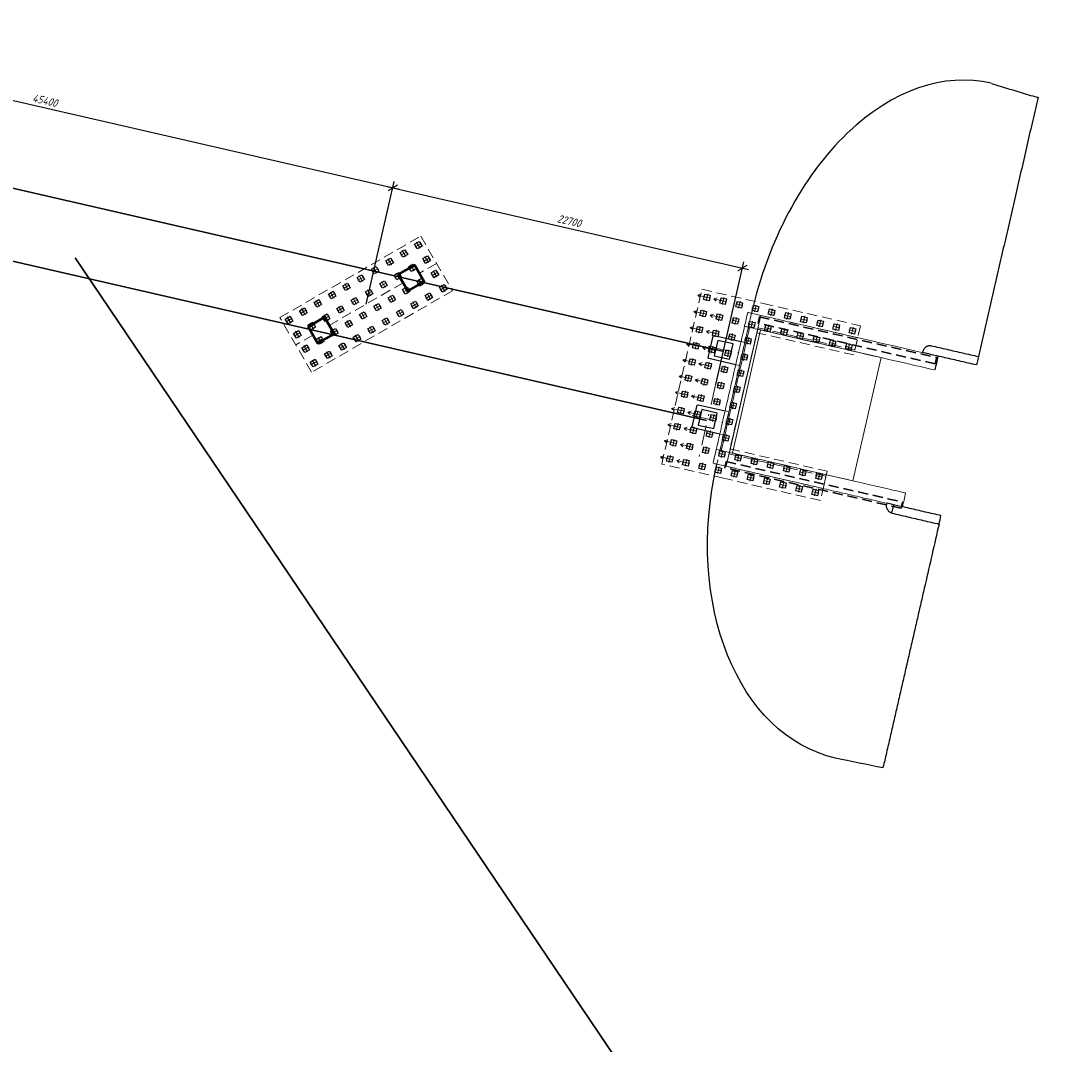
# Model space of a CAD drawing. Header units: metres. Extents: x 1285860 to 1560489, y -721344 to 834863.
# Tile 7 of 256: x 1288329 to 1288395, y 734899 to 734964. Entities that reach past the tile are written whole.
import ezdxf
from ezdxf.enums import TextEntityAlignment as Align

# ---------------------------------------------------------------- set-up
doc = ezdxf.new("R2010")
doc.units = ezdxf.units.M
doc.header["$LTSCALE"] = 0.2
doc.linetypes.add('DASHDOT2', pattern=[12.7, 6.35, -3.175, 0, -3.175])
doc.linetypes.add('HIDDEN2', pattern=[4.7625, 3.175, -1.5875])
doc.layers.get('0').update_dxf_attribs({"lineweight": 35})
for name, color, linetype, lineweight in [('!OIS-G-opori', 90, 'Continuous', 50), ('!OIS-G-svai-osi', 30, 'DASHDOT2', 18), ('!OIS-K-osi', 30, 'DASHDOT2', 18), ('!OIS-K-razm', 10, 'Continuous', 20), ('!OIS-K-s0.5', 50, 'Continuous', 35)]:
    doc.layers.add(name, color=color, linetype=linetype, lineweight=lineweight)
for name, color, linetype in [('!OIS-G-stoiki', 90, 'Continuous'), ('!OIS-G-svai', 55, 'Continuous'), ('!OIS-K-zalivka-252', 252, 'Continuous')]:
    doc.layers.add(name, color=color, linetype=linetype)
doc.layers.add('!OIS-K-construct', color=125, linetype='Continuous', plot=False)
doc.styles.add('OIS_Ann', font='simplex.shx', dxfattribs={"width": 0.85, "oblique": 15, "height": 2.5})
doc.styles.add('Simplex', font='simplex.shx', dxfattribs={"width": 0.85, "oblique": 15})
doc.dimstyles.new('M200n', dxfattribs={"dimscale": 0.2, "dimtxt": 2.5, "dimasz": 2.5, "dimexe": 2, "dimexo": 0, "dimgap": 1, "dimtad": 1, "dimdec": 0, "dimlfac": 1000, "dimzin": 1, "dimdsep": 46, "dimtxsty": 'Simplex', "dimblk": 'ARCHTICK', "dimcen": 1.5, "dimdle": 2, "dimclrd": 256, "dimclre": 256, "dimclrt": 256, "dimazin": 0, "dimtfac": 1, "dimtdec": 0, "dimtmove": 0, "dimatfit": 3, "dimfxl": 1, "dimtolj": 1, "dimtzin": 9, "dimlwd": -1, "dimlwe": -1, "dimarcsym": 1})

# ---------------------------------------------------------------- blocks, each defined once
blk = doc.blocks.new('*U148')
at = {"layer": '!OIS-G-svai-osi'}
for p, q in [((0, 0.225), (0, -0.225)), ((0.225, 0), (-0.225, 0))]:
    blk.add_line(p, q, dxfattribs=at)
blk.add_lwpolyline([(-0.175, 0.175), (0.175, 0.175), (0.175, -0.175), (-0.175, -0.175)], close=True)
at = {"layer": '!OIS-K-construct', "style": 'OIS_Ann', "oblique": 15, "width": 0.85}
blk.add_text('ОП ', height=0.05, dxfattribs=at).set_placement((0, 0), align=Align.BOTTOM_RIGHT)
blk.add_text('СВ ', height=0.05, dxfattribs=at).set_placement((0, -0.1), align=Align.TOP_RIGHT)
blk.add_attdef('ОП_N', text='', height=0.05, dxfattribs=at).set_placement((0, 0), align=Align.BOTTOM_LEFT)
blk.add_attdef('СВ_N', text='', height=0.05, dxfattribs=at).set_placement((0, -0.1), align=Align.TOP_LEFT)
blk = doc.blocks.new('*U149')
at = {"layer": '!OIS-G-svai-osi'}
for p, q in [((0, 0.225), (0, -0.225)), ((0.225, 0), (-0.225, 0))]:
    blk.add_line(p, q, dxfattribs=at)
blk.add_lwpolyline([(-0.175, 0.175), (0.175, 0.175), (0.175, -0.175), (-0.175, -0.175)], close=True)
at = {"layer": '!OIS-K-construct', "style": 'OIS_Ann', "oblique": 15, "width": 0.85}
blk.add_text('ОП ', height=0.05, dxfattribs=at).set_placement((0, 0), align=Align.BOTTOM_RIGHT)
blk.add_text('СВ ', height=0.05, dxfattribs=at).set_placement((0, -0.1), align=Align.TOP_RIGHT)
blk.add_attdef('ОП_N', text='', height=0.05, dxfattribs=at).set_placement((0, 0), align=Align.BOTTOM_LEFT)
blk.add_attdef('СВ_N', text='', height=0.05, dxfattribs=at).set_placement((0, -0.1), align=Align.TOP_LEFT)
blk = doc.blocks.new('*U142')
at = {"layer": '!OIS-G-svai-osi'}
for p, q in [((0, 0.225), (0, -0.225)), ((0.225, 0), (-0.225, 0))]:
    blk.add_line(p, q, dxfattribs=at)
blk.add_lwpolyline([(-0.175, 0.175), (0.175, 0.175), (0.175, -0.175), (-0.175, -0.175)], close=True)
at = {"layer": '!OIS-K-construct', "style": 'OIS_Ann', "oblique": 15, "width": 0.85}
blk.add_text('ОП ', height=0.05, dxfattribs=at).set_placement((0, 0), align=Align.BOTTOM_RIGHT)
blk.add_text('СВ ', height=0.05, dxfattribs=at).set_placement((0, -0.1), align=Align.TOP_RIGHT)
blk.add_attdef('ОП_N', text='', height=0.05, dxfattribs=at).set_placement((0, 0), align=Align.BOTTOM_LEFT)
blk.add_attdef('СВ_N', text='', height=0.05, dxfattribs=at).set_placement((0, -0.1), align=Align.TOP_LEFT)
blk = doc.blocks.new('*U143')
at = {"layer": '!OIS-G-svai-osi'}
for p, q in [((0, 0.225), (0, -0.225)), ((0.225, 0), (-0.225, 0))]:
    blk.add_line(p, q, dxfattribs=at)
blk.add_lwpolyline([(-0.175, 0.175), (0.175, 0.175), (0.175, -0.175), (-0.175, -0.175)], close=True)
at = {"layer": '!OIS-K-construct', "style": 'OIS_Ann', "oblique": 15, "width": 0.85}
blk.add_text('ОП ', height=0.05, dxfattribs=at).set_placement((0, 0), align=Align.BOTTOM_RIGHT)
blk.add_text('СВ ', height=0.05, dxfattribs=at).set_placement((0, -0.1), align=Align.TOP_RIGHT)
blk.add_attdef('ОП_N', text='', height=0.05, dxfattribs=at).set_placement((0, 0), align=Align.BOTTOM_LEFT)
blk.add_attdef('СВ_N', text='', height=0.05, dxfattribs=at).set_placement((0, -0.1), align=Align.TOP_LEFT)
blk = doc.blocks.new('*U19')
at = {"layer": '!OIS-G-svai-osi'}
for p, q in [((0, 0.225), (0, -0.225)), ((0.225, 0), (-0.225, 0))]:
    blk.add_line(p, q, dxfattribs=at)
blk.add_lwpolyline([(-0.175, 0.175), (0.175, 0.175), (0.175, -0.175), (-0.175, -0.175)], close=True)
at = {"layer": '!OIS-K-construct', "style": 'OIS_Ann', "oblique": 15, "width": 0.85}
blk.add_text('ОП ', height=0.05, dxfattribs=at).set_placement((0, 0), align=Align.BOTTOM_RIGHT)
blk.add_text('СВ ', height=0.05, dxfattribs=at).set_placement((0, -0.1), align=Align.TOP_RIGHT)
blk.add_attdef('ОП_N', text='', height=0.05, dxfattribs=at).set_placement((0, 0), align=Align.BOTTOM_LEFT)
blk.add_attdef('СВ_N', text='', height=0.05, dxfattribs=at).set_placement((0, -0.1), align=Align.TOP_LEFT)
blk = doc.blocks.new('*U20')
at = {"layer": '!OIS-G-svai-osi'}
for p, q in [((0, 0.225), (0, -0.225)), ((0.225, 0), (-0.225, 0))]:
    blk.add_line(p, q, dxfattribs=at)
blk.add_lwpolyline([(-0.175, 0.175), (0.175, 0.175), (0.175, -0.175), (-0.175, -0.175)], close=True)
at = {"layer": '!OIS-K-construct', "style": 'OIS_Ann', "oblique": 15, "width": 0.85}
blk.add_text('ОП ', height=0.05, dxfattribs=at).set_placement((0, 0), align=Align.BOTTOM_RIGHT)
blk.add_text('СВ ', height=0.05, dxfattribs=at).set_placement((0, -0.1), align=Align.TOP_RIGHT)
blk.add_attdef('ОП_N', text='', height=0.05, dxfattribs=at).set_placement((0, 0), align=Align.BOTTOM_LEFT)
blk.add_attdef('СВ_N', text='', height=0.05, dxfattribs=at).set_placement((0, -0.1), align=Align.TOP_LEFT)
blk = doc.blocks.new('*U21')
at = {"layer": '!OIS-G-svai-osi'}
for p, q in [((0, 0.225), (0, -0.225)), ((0.225, 0), (-0.225, 0))]:
    blk.add_line(p, q, dxfattribs=at)
blk.add_lwpolyline([(-0.175, 0.175), (0.175, 0.175), (0.175, -0.175), (-0.175, -0.175)], close=True)
at = {"layer": '!OIS-K-construct', "style": 'OIS_Ann', "oblique": 15, "width": 0.85}
blk.add_text('ОП ', height=0.05, dxfattribs=at).set_placement((0, 0), align=Align.BOTTOM_RIGHT)
blk.add_text('СВ ', height=0.05, dxfattribs=at).set_placement((0, -0.1), align=Align.TOP_RIGHT)
blk.add_attdef('ОП_N', text='', height=0.05, dxfattribs=at).set_placement((0, 0), align=Align.BOTTOM_LEFT)
blk.add_attdef('СВ_N', text='', height=0.05, dxfattribs=at).set_placement((0, -0.1), align=Align.TOP_LEFT)
blk = doc.blocks.new('*U22')
at = {"layer": '!OIS-G-svai-osi'}
for p, q in [((0, 0.225), (0, -0.225)), ((0.225, 0), (-0.225, 0))]:
    blk.add_line(p, q, dxfattribs=at)
blk.add_lwpolyline([(-0.175, 0.175), (0.175, 0.175), (0.175, -0.175), (-0.175, -0.175)], close=True)
at = {"layer": '!OIS-K-construct', "style": 'OIS_Ann', "oblique": 15, "width": 0.85}
blk.add_text('ОП ', height=0.05, dxfattribs=at).set_placement((0, 0), align=Align.BOTTOM_RIGHT)
blk.add_text('СВ ', height=0.05, dxfattribs=at).set_placement((0, -0.1), align=Align.TOP_RIGHT)
blk.add_attdef('ОП_N', text='', height=0.05, dxfattribs=at).set_placement((0, 0), align=Align.BOTTOM_LEFT)
blk.add_attdef('СВ_N', text='', height=0.05, dxfattribs=at).set_placement((0, -0.1), align=Align.TOP_LEFT)
blk = doc.blocks.new('*U25')
at = {"layer": '!OIS-G-svai-osi'}
for p, q in [((0, 0.225), (0, -0.225)), ((0.225, 0), (-0.225, 0))]:
    blk.add_line(p, q, dxfattribs=at)
blk.add_lwpolyline([(-0.175, 0.175), (0.175, 0.175), (0.175, -0.175), (-0.175, -0.175)], close=True)
at = {"layer": '!OIS-K-construct', "style": 'OIS_Ann', "oblique": 15, "width": 0.85}
blk.add_text('ОП ', height=0.05, dxfattribs=at).set_placement((0, 0), align=Align.BOTTOM_RIGHT)
blk.add_text('СВ ', height=0.05, dxfattribs=at).set_placement((0, -0.1), align=Align.TOP_RIGHT)
blk.add_attdef('ОП_N', text='', height=0.05, dxfattribs=at).set_placement((0, 0), align=Align.BOTTOM_LEFT)
blk.add_attdef('СВ_N', text='', height=0.05, dxfattribs=at).set_placement((0, -0.1), align=Align.TOP_LEFT)
blk = doc.blocks.new('*U26')
at = {"layer": '!OIS-G-svai-osi'}
for p, q in [((0, 0.225), (0, -0.225)), ((0.225, 0), (-0.225, 0))]:
    blk.add_line(p, q, dxfattribs=at)
blk.add_lwpolyline([(-0.175, 0.175), (0.175, 0.175), (0.175, -0.175), (-0.175, -0.175)], close=True)
at = {"layer": '!OIS-K-construct', "style": 'OIS_Ann', "oblique": 15, "width": 0.85}
blk.add_text('ОП ', height=0.05, dxfattribs=at).set_placement((0, 0), align=Align.BOTTOM_RIGHT)
blk.add_text('СВ ', height=0.05, dxfattribs=at).set_placement((0, -0.1), align=Align.TOP_RIGHT)
blk.add_attdef('ОП_N', text='', height=0.05, dxfattribs=at).set_placement((0, 0), align=Align.BOTTOM_LEFT)
blk.add_attdef('СВ_N', text='', height=0.05, dxfattribs=at).set_placement((0, -0.1), align=Align.TOP_LEFT)
blk = doc.blocks.new('*U145')
at = {"layer": '!OIS-G-svai-osi'}
for p, q in [((0, 0.225), (0, -0.225)), ((0.225, 0), (-0.225, 0))]:
    blk.add_line(p, q, dxfattribs=at)
blk.add_lwpolyline([(-0.175, 0.175), (0.175, 0.175), (0.175, -0.175), (-0.175, -0.175)], close=True)
at = {"layer": '!OIS-K-construct', "style": 'OIS_Ann', "oblique": 15, "width": 0.85}
blk.add_text('ОП ', height=0.05, dxfattribs=at).set_placement((0, 0), align=Align.BOTTOM_RIGHT)
blk.add_text('СВ ', height=0.05, dxfattribs=at).set_placement((0, -0.1), align=Align.TOP_RIGHT)
blk.add_attdef('ОП_N', text='', height=0.05, dxfattribs=at).set_placement((0, 0), align=Align.BOTTOM_LEFT)
blk.add_attdef('СВ_N', text='', height=0.05, dxfattribs=at).set_placement((0, -0.1), align=Align.TOP_LEFT)
blk = doc.blocks.new('*U146')
at = {"layer": '!OIS-G-svai-osi'}
for p, q in [((0, 0.225), (0, -0.225)), ((0.225, 0), (-0.225, 0))]:
    blk.add_line(p, q, dxfattribs=at)
blk.add_lwpolyline([(-0.175, 0.175), (0.175, 0.175), (0.175, -0.175), (-0.175, -0.175)], close=True)
at = {"layer": '!OIS-K-construct', "style": 'OIS_Ann', "oblique": 15, "width": 0.85}
blk.add_text('ОП ', height=0.05, dxfattribs=at).set_placement((0, 0), align=Align.BOTTOM_RIGHT)
blk.add_text('СВ ', height=0.05, dxfattribs=at).set_placement((0, -0.1), align=Align.TOP_RIGHT)
blk.add_attdef('ОП_N', text='', height=0.05, dxfattribs=at).set_placement((0, 0), align=Align.BOTTOM_LEFT)
blk.add_attdef('СВ_N', text='', height=0.05, dxfattribs=at).set_placement((0, -0.1), align=Align.TOP_LEFT)
blk = doc.blocks.new('*U27')
at = {"layer": '!OIS-G-svai-osi'}
for p, q in [((0, 0.225), (0, -0.225)), ((0.225, 0), (-0.225, 0))]:
    blk.add_line(p, q, dxfattribs=at)
blk.add_lwpolyline([(-0.175, 0.175), (0.175, 0.175), (0.175, -0.175), (-0.175, -0.175)], close=True)
at = {"layer": '!OIS-K-construct', "style": 'OIS_Ann', "oblique": 15, "width": 0.85}
blk.add_text('ОП ', height=0.05, dxfattribs=at).set_placement((0, 0), align=Align.BOTTOM_RIGHT)
blk.add_text('СВ ', height=0.05, dxfattribs=at).set_placement((0, -0.1), align=Align.TOP_RIGHT)
blk.add_attdef('ОП_N', text='', height=0.05, dxfattribs=at).set_placement((0, 0), align=Align.BOTTOM_LEFT)
blk.add_attdef('СВ_N', text='', height=0.05, dxfattribs=at).set_placement((0, -0.1), align=Align.TOP_LEFT)
blk = doc.blocks.new('*U28')
at = {"layer": '!OIS-G-svai-osi'}
for p, q in [((0, 0.225), (0, -0.225)), ((0.225, 0), (-0.225, 0))]:
    blk.add_line(p, q, dxfattribs=at)
blk.add_lwpolyline([(-0.175, 0.175), (0.175, 0.175), (0.175, -0.175), (-0.175, -0.175)], close=True)
at = {"layer": '!OIS-K-construct', "style": 'OIS_Ann', "oblique": 15, "width": 0.85}
blk.add_text('ОП ', height=0.05, dxfattribs=at).set_placement((0, 0), align=Align.BOTTOM_RIGHT)
blk.add_text('СВ ', height=0.05, dxfattribs=at).set_placement((0, -0.1), align=Align.TOP_RIGHT)
blk.add_attdef('ОП_N', text='', height=0.05, dxfattribs=at).set_placement((0, 0), align=Align.BOTTOM_LEFT)
blk.add_attdef('СВ_N', text='', height=0.05, dxfattribs=at).set_placement((0, -0.1), align=Align.TOP_LEFT)
blk = doc.blocks.new('*U29')
at = {"layer": '!OIS-G-svai-osi'}
for p, q in [((0, 0.225), (0, -0.225)), ((0.225, 0), (-0.225, 0))]:
    blk.add_line(p, q, dxfattribs=at)
blk.add_lwpolyline([(-0.175, 0.175), (0.175, 0.175), (0.175, -0.175), (-0.175, -0.175)], close=True)
at = {"layer": '!OIS-K-construct', "style": 'OIS_Ann', "oblique": 15, "width": 0.85}
blk.add_text('ОП ', height=0.05, dxfattribs=at).set_placement((0, 0), align=Align.BOTTOM_RIGHT)
blk.add_text('СВ ', height=0.05, dxfattribs=at).set_placement((0, -0.1), align=Align.TOP_RIGHT)
blk.add_attdef('ОП_N', text='', height=0.05, dxfattribs=at).set_placement((0, 0), align=Align.BOTTOM_LEFT)
blk.add_attdef('СВ_N', text='', height=0.05, dxfattribs=at).set_placement((0, -0.1), align=Align.TOP_LEFT)
blk = doc.blocks.new('*U30')
at = {"layer": '!OIS-G-svai-osi'}
for p, q in [((0, 0.225), (0, -0.225)), ((0.225, 0), (-0.225, 0))]:
    blk.add_line(p, q, dxfattribs=at)
blk.add_lwpolyline([(-0.175, 0.175), (0.175, 0.175), (0.175, -0.175), (-0.175, -0.175)], close=True)
at = {"layer": '!OIS-K-construct', "style": 'OIS_Ann', "oblique": 15, "width": 0.85}
blk.add_text('ОП ', height=0.05, dxfattribs=at).set_placement((0, 0), align=Align.BOTTOM_RIGHT)
blk.add_text('СВ ', height=0.05, dxfattribs=at).set_placement((0, -0.1), align=Align.TOP_RIGHT)
blk.add_attdef('ОП_N', text='', height=0.05, dxfattribs=at).set_placement((0, 0), align=Align.BOTTOM_LEFT)
blk.add_attdef('СВ_N', text='', height=0.05, dxfattribs=at).set_placement((0, -0.1), align=Align.TOP_LEFT)
blk = doc.blocks.new('*U31')
at = {"layer": '!OIS-G-svai-osi'}
for p, q in [((0, 0.225), (0, -0.225)), ((0.225, 0), (-0.225, 0))]:
    blk.add_line(p, q, dxfattribs=at)
blk.add_lwpolyline([(-0.175, 0.175), (0.175, 0.175), (0.175, -0.175), (-0.175, -0.175)], close=True)
at = {"layer": '!OIS-K-construct', "style": 'OIS_Ann', "oblique": 15, "width": 0.85}
blk.add_text('ОП ', height=0.05, dxfattribs=at).set_placement((0, 0), align=Align.BOTTOM_RIGHT)
blk.add_text('СВ ', height=0.05, dxfattribs=at).set_placement((0, -0.1), align=Align.TOP_RIGHT)
blk.add_attdef('ОП_N', text='', height=0.05, dxfattribs=at).set_placement((0, 0), align=Align.BOTTOM_LEFT)
blk.add_attdef('СВ_N', text='', height=0.05, dxfattribs=at).set_placement((0, -0.1), align=Align.TOP_LEFT)
blk = doc.blocks.new('*U32')
at = {"layer": '!OIS-G-svai-osi'}
for p, q in [((0, 0.225), (0, -0.225)), ((0.225, 0), (-0.225, 0))]:
    blk.add_line(p, q, dxfattribs=at)
blk.add_lwpolyline([(-0.175, 0.175), (0.175, 0.175), (0.175, -0.175), (-0.175, -0.175)], close=True)
at = {"layer": '!OIS-K-construct', "style": 'OIS_Ann', "oblique": 15, "width": 0.85}
blk.add_text('ОП ', height=0.05, dxfattribs=at).set_placement((0, 0), align=Align.BOTTOM_RIGHT)
blk.add_text('СВ ', height=0.05, dxfattribs=at).set_placement((0, -0.1), align=Align.TOP_RIGHT)
blk.add_attdef('ОП_N', text='', height=0.05, dxfattribs=at).set_placement((0, 0), align=Align.BOTTOM_LEFT)
blk.add_attdef('СВ_N', text='', height=0.05, dxfattribs=at).set_placement((0, -0.1), align=Align.TOP_LEFT)
blk = doc.blocks.new('*U33')
at = {"layer": '!OIS-G-svai-osi'}
for p, q in [((0, 0.225), (0, -0.225)), ((0.225, 0), (-0.225, 0))]:
    blk.add_line(p, q, dxfattribs=at)
blk.add_lwpolyline([(-0.175, 0.175), (0.175, 0.175), (0.175, -0.175), (-0.175, -0.175)], close=True)
at = {"layer": '!OIS-K-construct', "style": 'OIS_Ann', "oblique": 15, "width": 0.85}
blk.add_text('ОП ', height=0.05, dxfattribs=at).set_placement((0, 0), align=Align.BOTTOM_RIGHT)
blk.add_text('СВ ', height=0.05, dxfattribs=at).set_placement((0, -0.1), align=Align.TOP_RIGHT)
blk.add_attdef('ОП_N', text='', height=0.05, dxfattribs=at).set_placement((0, 0), align=Align.BOTTOM_LEFT)
blk.add_attdef('СВ_N', text='', height=0.05, dxfattribs=at).set_placement((0, -0.1), align=Align.TOP_LEFT)
blk = doc.blocks.new('*U34')
at = {"layer": '!OIS-G-svai-osi'}
for p, q in [((0, 0.225), (0, -0.225)), ((0.225, 0), (-0.225, 0))]:
    blk.add_line(p, q, dxfattribs=at)
blk.add_lwpolyline([(-0.175, 0.175), (0.175, 0.175), (0.175, -0.175), (-0.175, -0.175)], close=True)
at = {"layer": '!OIS-K-construct', "style": 'OIS_Ann', "oblique": 15, "width": 0.85}
blk.add_text('ОП ', height=0.05, dxfattribs=at).set_placement((0, 0), align=Align.BOTTOM_RIGHT)
blk.add_text('СВ ', height=0.05, dxfattribs=at).set_placement((0, -0.1), align=Align.TOP_RIGHT)
blk.add_attdef('ОП_N', text='', height=0.05, dxfattribs=at).set_placement((0, 0), align=Align.BOTTOM_LEFT)
blk.add_attdef('СВ_N', text='', height=0.05, dxfattribs=at).set_placement((0, -0.1), align=Align.TOP_LEFT)
blk = doc.blocks.new('*U147')
at = {"layer": '!OIS-G-svai-osi'}
for p, q in [((0, 0.225), (0, -0.225)), ((0.225, 0), (-0.225, 0))]:
    blk.add_line(p, q, dxfattribs=at)
blk.add_lwpolyline([(-0.175, 0.175), (0.175, 0.175), (0.175, -0.175), (-0.175, -0.175)], close=True)
at = {"layer": '!OIS-K-construct', "style": 'OIS_Ann', "oblique": 15, "width": 0.85}
blk.add_text('ОП ', height=0.05, dxfattribs=at).set_placement((0, 0), align=Align.BOTTOM_RIGHT)
blk.add_text('СВ ', height=0.05, dxfattribs=at).set_placement((0, -0.1), align=Align.TOP_RIGHT)
blk.add_attdef('ОП_N', text='', height=0.05, dxfattribs=at).set_placement((0, 0), align=Align.BOTTOM_LEFT)
blk.add_attdef('СВ_N', text='', height=0.05, dxfattribs=at).set_placement((0, -0.1), align=Align.TOP_LEFT)
blk = doc.blocks.new('*U144')
at = {"layer": '!OIS-G-svai-osi'}
for p, q in [((0, 0.225), (0, -0.225)), ((0.225, 0), (-0.225, 0))]:
    blk.add_line(p, q, dxfattribs=at)
blk.add_lwpolyline([(-0.175, 0.175), (0.175, 0.175), (0.175, -0.175), (-0.175, -0.175)], close=True)
at = {"layer": '!OIS-K-construct', "style": 'OIS_Ann', "oblique": 15, "width": 0.85}
blk.add_text('ОП ', height=0.05, dxfattribs=at).set_placement((0, 0), align=Align.BOTTOM_RIGHT)
blk.add_text('СВ ', height=0.05, dxfattribs=at).set_placement((0, -0.1), align=Align.TOP_RIGHT)
blk.add_attdef('ОП_N', text='', height=0.05, dxfattribs=at).set_placement((0, 0), align=Align.BOTTOM_LEFT)
blk.add_attdef('СВ_N', text='', height=0.05, dxfattribs=at).set_placement((0, -0.1), align=Align.TOP_LEFT)
blk = doc.blocks.new('*U23')
at = {"layer": '!OIS-G-svai-osi'}
for p, q in [((0, 0.225), (0, -0.225)), ((0.225, 0), (-0.225, 0))]:
    blk.add_line(p, q, dxfattribs=at)
blk.add_lwpolyline([(-0.175, 0.175), (0.175, 0.175), (0.175, -0.175), (-0.175, -0.175)], close=True)
at = {"layer": '!OIS-K-construct', "style": 'OIS_Ann', "oblique": 15, "width": 0.85}
blk.add_text('ОП ', height=0.05, dxfattribs=at).set_placement((0, 0), align=Align.BOTTOM_RIGHT)
blk.add_text('СВ ', height=0.05, dxfattribs=at).set_placement((0, -0.1), align=Align.TOP_RIGHT)
blk.add_attdef('ОП_N', text='', height=0.05, dxfattribs=at).set_placement((0, 0), align=Align.BOTTOM_LEFT)
blk.add_attdef('СВ_N', text='', height=0.05, dxfattribs=at).set_placement((0, -0.1), align=Align.TOP_LEFT)
blk = doc.blocks.new('*U24')
at = {"layer": '!OIS-G-svai-osi'}
for p, q in [((0, 0.225), (0, -0.225)), ((0.225, 0), (-0.225, 0))]:
    blk.add_line(p, q, dxfattribs=at)
blk.add_lwpolyline([(-0.175, 0.175), (0.175, 0.175), (0.175, -0.175), (-0.175, -0.175)], close=True)
at = {"layer": '!OIS-K-construct', "style": 'OIS_Ann', "oblique": 15, "width": 0.85}
blk.add_text('ОП ', height=0.05, dxfattribs=at).set_placement((0, 0), align=Align.BOTTOM_RIGHT)
blk.add_text('СВ ', height=0.05, dxfattribs=at).set_placement((0, -0.1), align=Align.TOP_RIGHT)
blk.add_attdef('ОП_N', text='', height=0.05, dxfattribs=at).set_placement((0, 0), align=Align.BOTTOM_LEFT)
blk.add_attdef('СВ_N', text='', height=0.05, dxfattribs=at).set_placement((0, -0.1), align=Align.TOP_LEFT)
blk = doc.blocks.new('A$Cf9e7e406')
at = {"layer": '!OIS-K-s0.5', "linetype": 'HIDDEN2', "lineweight": 0}
blk.add_lwpolyline([(-3.775, 0), (3.775, 0), (3.775, 6.3), (5.675, 6.3), (5.675, 0), (5.675, 0), (5.675, -4), (-5.675, -4), (-5.675, 0), (-5.675, 6.3), (-3.775, 6.3)], close=True, dxfattribs=at)
at = {"layer": '!OIS-G-svai', "rotation": 270.000000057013}
for name, p in [('*U24', (-5.25, 5.875)), ('*U23', (-4.2, 5.875)), ('*U28', (4.2, 5.875)), ('*U27', (5.25, 5.875)), ('*U144', (-5.25, 4.825)), ('*U147', (-4.2, 4.825)), ('*U146', (4.2, 4.825)), ('*U145', (5.25, 4.825)), ('*U144', (-5.25, 3.775)), ('*U147', (-4.2, 3.775)), ('*U146', (4.2, 3.775)), ('*U145', (5.25, 3.775)), ('*U34', (-5.25, 2.725)), ('*U33', (-4.2, 2.725)), ('*U26', (4.2, 2.725)), ('*U25', (5.25, 2.725)), ('*U32', (-5.25, 1.675)), ('*U31', (-4.2, 1.675)), ('*U22', (4.2, 1.675)), ('*U21', (5.25, 1.675)), ('*U30', (-5.25, 0.625)), ('*U29', (-4.2, 0.625)), ('*U20', (4.2, 0.625)), ('*U19', (5.25, 0.625))]:
    blk.add_blockref(name, p, dxfattribs=at).add_auto_attribs({'ОП_N': '01', 'СВ_N': '01'})
at = {"layer": '!OIS-G-svai'}
for name, p in [('*U143', (-5.25, -0.425)), ('*U143', (-4.2, -0.425)), ('*U143', (-3.15, -0.425)), ('*U143', (-2.1, -0.425)), ('*U143', (-1.05, -0.425)), ('*U143', (0, -0.425)), ('*U143', (1.05, -0.425)), ('*U143', (2.1, -0.425)), ('*U143', (3.15, -0.425)), ('*U143', (4.2, -0.425)), ('*U143', (5.25, -0.425)), ('*U142', (-5.25, -1.475)), ('*U142', (-4.2, -1.475)), ('*U142', (-3.15, -1.475)), ('*U142', (-2.1, -1.475)), ('*U142', (-1.05, -1.475)), ('*U142', (0, -1.475)), ('*U142', (1.05, -1.475)), ('*U142', (2.1, -1.475)), ('*U142', (3.15, -1.475)), ('*U142', (4.2, -1.475)), ('*U142', (5.25, -1.475)), ('*U149', (-5.25, -2.525)), ('*U149', (-4.2, -2.525)), ('*U149', (-3.15, -2.525)), ('*U149', (-2.1, -2.525)), ('*U149', (-1.05, -2.525)), ('*U149', (0, -2.525)), ('*U149', (1.05, -2.525)), ('*U149', (2.1, -2.525)), ('*U149', (3.15, -2.525)), ('*U149', (4.2, -2.525)), ('*U149', (5.25, -2.525)), ('*U148', (-5.25, -3.575)), ('*U148', (-4.2, -3.575)), ('*U148', (-3.15, -3.575)), ('*U148', (-2.1, -3.575)), ('*U148', (-1.05, -3.575)), ('*U148', (0, -3.575)), ('*U148', (1.05, -3.575)), ('*U148', (2.1, -3.575)), ('*U148', (3.15, -3.575)), ('*U148', (4.2, -3.575)), ('*U148', (5.25, -3.575))]:
    blk.add_blockref(name, p, dxfattribs=at).add_auto_attribs({'ОП_N': '01', 'СВ_N': '01'})
blk = doc.blocks.new('устой')
at = {"layer": '!OIS-G-stoiki'}
for points in [[(-0.955, 3), (0.8, 3), (0.85, 2.95), (0.85, 1.55), (0.8, 1.5), (-0.955, 1.5)], [(-0.955, -1.5), (0.8, -1.5), (0.85, -1.55), (0.85, -2.95), (0.8, -3), (-0.955, -3)]]:
    blk.add_lwpolyline(points, dxfattribs=at)
for points in [[(-0.5, 2.75), (-0.5, 1.75), (0.5, 1.75), (0.5, 2.75)], [(-0.5, -1.75), (-0.5, -2.75), (0.5, -2.75), (0.5, -1.75)]]:
    blk.add_lwpolyline(points, close=True, dxfattribs=at)
at = {"layer": '!OIS-K-osi'}
for p, q in [((1.017, 2.25), (-1.2, 2.25)), ((1.017, -2.25), (-1.2, -2.25))]:
    blk.add_line(p, q, dxfattribs=at)
blk.add_lwpolyline([(0, -5.25), (0, 5.25)], dxfattribs=at)
at = {"layer": '!OIS-K-razm', "color": 90}
for points in [[(-1.2, -4.9), (-1.8, -4.9), (-1.8, 4.9), (-1.2, 4.9)], [(-1.8, 4), (-2, 4), (-2, -4), (-1.8, -4)]]:
    blk.add_lwpolyline(points, dxfattribs=at)
at = {"layer": '!OIS-K-razm'}
blk.add_lwpolyline([(-1.82, 4), (-1.82, -4), (-9.82, -4), (-9.82, 4)], close=True, dxfattribs=at)
at = {"color": 10}
for points in [[(1.327, 5.25), (1.143, 5.356)], [(2.377, 5.25), (2.193, 5.356)], [(0.725, 5.25), (1.327, 5.25)], [(1.327, 5.25), (1.143, 5.144)], [(1.775, 5.25), (2.377, 5.25)], [(2.377, 5.25), (2.193, 5.144)], [(0.725, 4.2), (1.327, 4.2)], [(1.327, 4.2), (1.143, 4.306)], [(1.327, 4.2), (1.143, 4.094)], [(1.775, 4.2), (2.377, 4.2)], [(2.377, 4.2), (2.193, 4.306)], [(2.377, 4.2), (2.193, 4.094)], [(0.725, 3.15), (1.327, 3.15)], [(1.327, 3.15), (1.143, 3.256)], [(1.327, 3.15), (1.143, 3.044)], [(1.775, 3.15), (2.377, 3.15)], [(2.377, 3.15), (2.193, 3.256)], [(2.377, 3.15), (2.193, 3.044)], [(0.725, 2.1), (1.327, 2.1)], [(1.327, 2.1), (1.143, 2.206)], [(1.327, 2.1), (1.143, 1.994)], [(1.775, 2.1), (2.377, 2.1)], [(2.377, 2.1), (2.193, 2.206)], [(2.377, 2.1), (2.193, 1.994)], [(0.725, 1.05), (1.327, 1.05)], [(1.327, 1.05), (1.143, 1.156)], [(1.327, 1.05), (1.143, 0.944)], [(1.775, 1.05), (2.377, 1.05)], [(2.377, 1.05), (2.193, 1.156)], [(2.377, 1.05), (2.193, 0.944)], [(0.725, 0), (1.327, 0)], [(1.327, 0), (1.143, 0.106)], [(1.327, 0), (1.143, -0.106)], [(1.775, 0), (2.377, 0)], [(2.377, 0), (2.193, 0.106)], [(2.377, 0), (2.193, -0.106)], [(0.725, -1.05), (1.327, -1.05)], [(1.327, -1.05), (1.143, -0.944)], [(1.327, -1.05), (1.143, -1.156)], [(1.775, -1.05), (2.377, -1.05)], [(2.377, -1.05), (2.193, -0.944)], [(2.377, -1.05), (2.193, -1.156)], [(0.725, -2.1), (1.327, -2.1)], [(1.327, -2.1), (1.143, -1.994)], [(1.327, -2.1), (1.143, -2.206)], [(1.775, -2.1), (2.377, -2.1)], [(2.377, -2.1), (2.193, -1.994)], [(2.377, -2.1), (2.193, -2.206)], [(0.725, -3.15), (1.327, -3.15)], [(1.327, -3.15), (1.143, -3.044)], [(1.327, -3.15), (1.143, -3.256)], [(1.775, -3.15), (2.377, -3.15)], [(2.377, -3.15), (2.193, -3.044)], [(2.377, -3.15), (2.193, -3.256)], [(0.725, -4.2), (1.327, -4.2)], [(1.327, -4.2), (1.143, -4.094)], [(1.327, -4.2), (1.143, -4.306)], [(1.775, -4.2), (2.377, -4.2)], [(2.377, -4.2), (2.193, -4.094)], [(2.377, -4.2), (2.193, -4.306)], [(0.725, -5.25), (1.327, -5.25)], [(1.327, -5.25), (1.143, -5.144)], [(1.327, -5.25), (1.143, -5.356)], [(1.775, -5.25), (2.377, -5.25)], [(2.377, -5.25), (2.193, -5.144)], [(2.377, -5.25), (2.193, -5.356)]]:
    blk.add_lwpolyline(points, dxfattribs=at)
at = {"color": 10, "linetype": 'HIDDEN2'}
for points in [[(-1.8, 4.1), (-8.1, 4.1), (-8.1, 4.9), (-1.8, 4.9)], [(-1.2, -4.9), (-1.2, 4.9)], [(-0.955, 1.5), (-1.2, 1.5), (-1.2, 3), (-0.955, 3)], [(-0.955, -3), (-1.2, -3), (-1.2, -1.5), (-0.955, -1.5)], [(-1.8, -4.1), (-8.1, -4.1), (-8.1, -4.9), (-1.8, -4.9)]]:
    blk.add_lwpolyline(points, dxfattribs=at)
at = {"color": 90, "linetype": 'Continuous', "lineweight": 0}
for points in [[(-1.2, 4.9), (-1.118, 4.9), (-1.037, 4.9), (-0.955, 4.9)], [(-0.955, 4.9), (-0.955, 4.6), (-0.955, 4.3), (-0.955, 4)], [(-1.2, 4), (-1.4, 4), (-1.6, 4), (-1.8, 4)], [(-0.955, 4), (-1.037, 4), (-1.118, 4), (-1.2, 4)], [(-1.2, -4), (-1.4, -4), (-1.6, -4), (-1.8, -4)], [(-0.955, -4), (-1.037, -4), (-1.118, -4), (-1.2, -4)], [(-0.955, -4.9), (-0.955, -4.6), (-0.955, -4.3), (-0.955, -4)], [(-1.2, -4.9), (-1.118, -4.9), (-1.037, -4.9), (-0.955, -4.9)]]:
    blk.add_open_spline(points, degree=3, dxfattribs=at)
for points, knots in [([(-1.285, -4), (-1.285, -3.333), (-1.285, -2.667), (-1.285, -1.333), (-1.285, -0.667), (-1.285, 0), (-1.285, 0.667), (-1.285, 1.333), (-1.285, 2.667), (-1.285, 3.333), (-1.285, 4)], [0, 0, 0, 0, 2.000347, 2.000347, 4.00069, 4.00069, 4.00069, 6.001037, 6.001037, 8.00138, 8.00138, 8.00138, 8.00138]), ([(-1.205, 4), (-1.205, 3.333), (-1.205, 2.667), (-1.205, 1.333), (-1.205, 0.667), (-1.205, 0), (-1.205, -0.667), (-1.205, -1.333), (-1.205, -2.667), (-1.205, -3.333), (-1.205, -4)], [0, 0, 0, 0, 2.000433, 2.000433, 4.000689, 4.000689, 4.000689, 6.001122, 6.001122, 8.001379, 8.001379, 8.001379, 8.001379]), ([(-0.955, 4), (-0.955, 2.667), (-0.955, 1.333), (-0.955, 0), (-0.955, -1.333), (-0.955, -2.667), (-0.955, -4)], [0, 0, 0, 0, 4.000688, 4.000688, 4.000688, 8.001376, 8.001376, 8.001376, 8.001376])]:
    blk.add_open_spline(points, degree=3, knots=knots, dxfattribs=at)
at = {"layer": '!OIS-K-razm', "rotation": 90}
blk.add_blockref('A$Cf9e7e406', (-1.8, 0), dxfattribs=at)
blk = doc.blocks.new('_ArchTick')
at = {"color": 0, "linetype": 'ByBlock', "const_width": 0.15}
blk.add_lwpolyline([(-0.5, -0.5), (0.5, 0.5)], dxfattribs=at)
blk = doc.blocks.new('*D44')
at = {"layer": '!OIS-K-construct', "transparency": 16777216}
for p, q in [((1288306.195, 734956.149), (1288307.978, 734963.907)), ((1288307.499, 734963.606), (1288352.525, 734953.259)), ((1288350.442, 734945.981), (1288352.225, 734953.739))]:
    blk.add_line(p, q, dxfattribs=at)
at = {"layer": 'Defpoints', "color": 0, "transparency": 16777216}
for p in [(1288306.195, 734956.149), (1288352.135, 734953.349), (1288350.442, 734945.981)]:
    blk.add_point(p, dxfattribs=at)
at = {"layer": '!OIS-K-construct', "transparency": 16777216, "xscale": 0.5, "yscale": 0.5, "zscale": 0.5}
for p, rotation in [((1288307.889, 734963.517), 167.0578137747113), ((1288352.135, 734953.349), 347.0578137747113)]:
    blk.add_blockref('_ArchTick', p, dxfattribs=dict(at, rotation=rotation))
at = {"layer": '!OIS-K-construct', "transparency": 16777216, "insert": (1288330.113, 734958.871), "char_height": 0.5, "attachment_point": 5, "rotation": 347.05781, "style": 'Simplex'}
blk.add_mtext('\\A1;45400', dxfattribs=at)
blk = doc.blocks.new('*D45')
at = {"layer": '!OIS-K-construct', "transparency": 16777216}
for p, q in [((1288350.442, 734945.981), (1288352.225, 734953.739)), ((1288351.745, 734953.438), (1288374.648, 734948.175)), ((1288372.565, 734940.897), (1288374.348, 734948.655))]:
    blk.add_line(p, q, dxfattribs=at)
at = {"layer": 'Defpoints', "color": 0, "transparency": 16777216}
for p in [(1288374.259, 734948.265), (1288350.442, 734945.981), (1288372.565, 734940.897)]:
    blk.add_point(p, dxfattribs=at)
at = {"layer": '!OIS-K-construct', "transparency": 16777216, "xscale": 0.5, "yscale": 0.5, "zscale": 0.5}
for p, rotation in [((1288352.135, 734953.349), 167.0578137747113), ((1288374.259, 734948.265), 347.0578137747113)]:
    blk.add_blockref('_ArchTick', p, dxfattribs=dict(at, rotation=rotation))
at = {"layer": '!OIS-K-construct', "transparency": 16777216, "insert": (1288363.298, 734951.245), "char_height": 0.5, "attachment_point": 5, "rotation": 347.05781, "style": 'Simplex'}
blk.add_mtext('\\A1;22700', dxfattribs=at)
blk = doc.blocks.new('*U38')
at = {"layer": '!OIS-G-svai'}
blk.add_blockref('*U148', (0, 0), dxfattribs=at).add_auto_attribs({'ОП_N': '01', 'СВ_N': '01'})
blk = doc.blocks.new('*U39')
at = {"layer": '!OIS-K-razm', "color": 0, "linetype": 'ByBlock', "lineweight": -2, "transparency": 16777216}
for p in [(0, 3.15), (1.05, 3.15), (2.1, 3.15), (3.15, 3.15), (4.2, 3.15), (5.25, 3.15), (6.3, 3.15), (7.35, 3.15), (8.4, 3.15), (9.45, 3.15), (0, 2.1), (1.05, 2.1), (2.1, 2.1), (3.15, 2.1), (4.2, 2.1), (5.25, 2.1), (6.3, 2.1), (7.35, 2.1), (8.4, 2.1), (9.45, 2.1), (0, 1.05), (1.05, 1.05), (2.1, 1.05), (3.15, 1.05), (4.2, 1.05), (5.25, 1.05), (6.3, 1.05), (7.35, 1.05), (8.4, 1.05), (9.45, 1.05), (0, 0), (1.05, 0), (2.1, 0), (3.15, 0), (4.2, 0), (5.25, 0), (6.3, 0), (7.35, 0), (8.4, 0), (9.45, 0)]:
    blk.add_blockref('*U38', p, dxfattribs=at)

msp = doc.modelspace()

# ---------------------------------------------------------------- linework, layer by layer
at = {"layer": '!OIS-G-opori'}
for points in [[(1288352.4752, 734947.8523), (1288353.5135, 734948.4538), (1288354.1151, 734947.4155), (1288353.0768, 734946.8139)], [(1288346.7691, 734944.5463), (1288347.8075, 734945.1478), (1288348.409, 734944.1095), (1288347.3707, 734943.5079)]]:
    msp.add_lwpolyline(points, close=True, dxfattribs=at)
at = {"layer": '!OIS-K-razm', "color": 90}
msp.add_open_spline([(1288375.4172, 734945.2692), (1288379.1567, 734944.4098), (1288382.8961, 734943.5505), (1288386.6355, 734942.6912)], degree=3, dxfattribs=at)
msp.add_open_spline([(1288386.434, 734941.814), (1288385.9864, 734941.9169), (1288382.9069, 734942.6246), (1288379.1675, 734943.4839), (1288375.8755, 734944.2404), (1288375.2156, 734944.3921)], degree=3, knots=[37.4742313, 37.4742313, 37.4742313, 37.4742313, 38.8520122, 46.9541004, 48.98556, 48.98556, 48.98556, 48.98556], dxfattribs=at)
at = {"layer": '!OIS-K-s0.5', "linetype": 'HIDDEN2', "lineweight": 0}
msp.add_lwpolyline([(1288353.8956, 734950.2932), (1288355.9009, 734946.8322), (1288346.9887, 734941.6686), (1288344.9834, 734945.1296)], close=True, dxfattribs=at)
for points in [[(1288354.8982, 734948.5627), (1288353.8143, 734947.9347)], [(1288352.776, 734947.3331), (1288348.1082, 734944.6287)], [(1288347.0699, 734944.0271), (1288345.986, 734943.3991)]]:
    msp.add_lwpolyline(points, dxfattribs=at)
at = {"layer": '!OIS-K-zalivka-252'}
for points in [[(1288390.0173, 734959.9584), (1288391.033, 734959.6422), (1288391.1654, 734959.601), (1288391.2978, 734959.5598), (1288391.4302, 734959.5185), (1288391.5626, 734959.4773), (1288391.695, 734959.4361), (1288391.8274, 734959.3949), (1288391.9598, 734959.3536), (1288392.0922, 734959.3124), (1288392.2246, 734959.2712), (1288392.3571, 734959.23)], [(1288383.7086, 734932.7514), (1288383.8302, 734933.2804)]]:
    msp.add_lwpolyline(points, dxfattribs=at)
msp.add_ellipse((1288386.0786, 734942.8191), major_axis=(3.8288, 17.1642), ratio=0.6561648, start_param=-0.0086969, end_param=1.5665326, dxfattribs=at)
at = {"layer": '!OIS-K-zalivka-252', "extrusion": (0, 0, -1)}
msp.add_ellipse((1288383.8302, 734933.2804), major_axis=(-3.6486, -16.0479), ratio=0.6978272, start_param=0.0028976, end_param=1.572673, dxfattribs=at)
at = {"layer": '!OIS-K-zalivka-252'}
for points, knots in [([(1288392.9668, 734959.0792), (1288392.8554, 734958.5946), (1288392.6271, 734957.601), (1288392.2815, 734956.0975), (1288391.9316, 734954.5746), (1288391.5774, 734953.0335), (1288391.2389, 734951.5604), (1288390.8978, 734950.076), (1288390.5573, 734948.5946), (1288390.2167, 734947.1124), (1288389.8761, 734945.6304), (1288389.5356, 734944.1483), (1288389.3085, 734943.1603), (1288389.195, 734942.6663)], [21.1004879, 21.1004879, 21.1004879, 21.1004879, 22.7686831, 24.5201203, 26.2715575, 28.0229946, 29.7744318, 31.5258689, 33.2773061, 35.0287433, 36.7801804, 38.5316176, 40.2830548, 40.2830548, 40.2830548, 40.2830548]), ([(1288389.072, 734942.1312), (1288388.7394, 734942.2077), (1288388.0742, 734942.3605), (1288387.2621, 734942.5472), (1288386.7825, 734942.6574), (1288385.6609, 734942.9151)], [-3.0716189, -3.0716189, -3.0716189, -3.0716189, -2.047746, -1.023873, -0.5714652, -0.5714652, -0.5714652, -0.5714652]), ([(1288386.7007, 734932.0575), (1288386.5543, 734931.4204), (1288386.4079, 734930.7834), (1288386.1152, 734929.5099), (1288385.969, 734928.8735), (1288385.7495, 734927.9186), (1288385.6764, 734927.6003), (1288385.53, 734926.9635), (1288385.4569, 734926.6451), (1288385.3106, 734926.0084), (1288385.2374, 734925.6901), (1288385.0828, 734925.0174), (1288385.0262, 734924.771), (1288384.8715, 734924.0977), (1288384.7982, 734923.779), (1288384.7069, 734923.3814), (1288384.6886, 734923.3019), (1288384.6521, 734923.1431), (1288384.6338, 734923.0637), (1288384.5791, 734922.8257), (1288384.5427, 734922.667), (1288384.4695, 734922.3487), (1288384.4329, 734922.1891), (1288384.3583, 734921.8646), (1288384.3228, 734921.71), (1288384.2097, 734921.2182), (1288384.134, 734920.8888), (1288384.0185, 734920.3859), (1288383.9843, 734920.237), (1288383.9067, 734919.8996), (1288383.8689, 734919.7352), (1288383.7557, 734919.2426), (1288383.6804, 734918.9148), (1288383.5296, 734918.2584), (1288383.4541, 734917.93), (1288383.2789, 734917.1676), (1288383.2518, 734917.0496), (1288383.1521, 734916.6159)], [-40.2830546, -40.2830546, -40.2830546, -40.2830546, -38.0889671, -38.0889671, -35.8969341, -35.8969341, -34.8004024, -34.8004024, -33.7038717, -33.7038717, -32.6073504, -32.6073504, -31.3867466, -31.3867466, -30.2902013, -30.2902013, -30.0160872, -30.0160872, -29.7419865, -29.7419865, -29.1937744, -29.1937744, -28.6453524, -28.6453524, -28.0848813, -28.0848813, -26.9867369, -26.9867369, -26.4104941, -26.4104941, -25.8613501, -25.8613501, -24.7631772, -24.7631772, -23.6649596, -23.6649596, -22.2148724, -22.2148724, -22.2148724, -22.2148724])]:
    msp.add_open_spline(points, degree=3, knots=knots, dxfattribs=at)
for points in [[(1288392.3571, 734959.23), (1288392.5399, 734959.1847), (1288392.7227, 734959.1394), (1288392.9055, 734959.0942)], [(1288392.9055, 734959.0942), (1288392.9259, 734959.0892), (1288392.9464, 734959.0842), (1288392.9668, 734959.0792)], [(1288386.2002, 734943.3482), (1288386.1806, 734943.3501), (1288386.141, 734943.3517), (1288386.0818, 734943.3478), (1288386.0233, 734943.3371), (1288385.9666, 734943.3195), (1288385.9125, 734943.2949), (1288385.8619, 734943.2639), (1288385.8155, 734943.2269), (1288385.774, 734943.1844), (1288385.7381, 734943.1372), (1288385.7083, 734943.0858), (1288385.6854, 734943.031), (1288385.6693, 734942.9739), (1288385.663, 734942.9348), (1288385.6609, 734942.9151)], [(1288386.2002, 734943.3482), (1288386.533, 734943.2724), (1288387.1985, 734943.1209), (1288388.1967, 734942.8936), (1288388.8622, 734942.742), (1288389.195, 734942.6663)], [(1288386.6355, 734942.6912), (1288386.5683, 734942.3988), (1288386.5012, 734942.1064), (1288386.434, 734941.814)], [(1288389.195, 734942.6663), (1288389.1813, 734942.6068), (1288389.154, 734942.4879), (1288389.113, 734942.3096), (1288389.0857, 734942.1907), (1288389.072, 734942.1312)], [(1288383.7086, 734932.7514), (1288383.6901, 734932.7583), (1288383.6539, 734932.774), (1288383.6023, 734932.8034), (1288383.5543, 734932.8386), (1288383.511, 734932.8792), (1288383.4731, 734932.9249), (1288383.4411, 734932.9749), (1288383.4154, 734933.0284), (1288383.3967, 734933.0848), (1288383.385, 734933.1429), (1288383.3806, 734933.2022), (1288383.384, 734933.2615), (1288383.3944, 734933.3199), (1288383.4058, 734933.3578), (1288383.4125, 734933.3764)], [(1288386.8236, 734932.5925), (1288386.491, 734932.6689), (1288385.8258, 734932.8218), (1288384.828, 734933.0511), (1288384.1628, 734933.204), (1288383.4125, 734933.3764)], [(1288383.7086, 734932.7514), (1288384.0411, 734932.6743), (1288384.706, 734932.5201), (1288385.7033, 734932.2888), (1288386.3682, 734932.1346), (1288386.7007, 734932.0575)], [(1288386.7007, 734932.0575), (1288386.7416, 734932.2358), (1288386.7826, 734932.4142), (1288386.8236, 734932.5925)], [(1288383.1521, 734916.6159), (1288382.1495, 734916.8243), (1288381.1469, 734917.0327), (1288380.1443, 734917.2411)]]:
    msp.add_open_spline(points, degree=3, dxfattribs=at)
for points in [[(1288372.9888, 734942.9941), (1288284.4954, 734963.3304)], [(1288283.4876, 734958.9447), (1288371.9809, 734938.6084)]]:
    msp.add_lwpolyline(points)
at = {"color": 10, "linetype": 'HIDDEN2'}
for points in [[(1288375.3366, 734945.1737), (1288386.5549, 734942.5956), (1288386.4654, 734942.2058), (1288375.247, 734944.7838)], [(1288373.2313, 734936.0124), (1288384.3961, 734933.4467), (1288384.3065, 734933.0569), (1288373.1417, 734935.6226)]]:
    msp.add_lwpolyline(points, close=True, dxfattribs=at)
at = {"color": 90, "linetype": 'Continuous', "lineweight": 0}
for points, knots in [([(1288384.5887, 734934.0296), (1288384.159, 734934.1283), (1288381.0973, 734934.8319), (1288377.3757, 734935.6871), (1288374.0838, 734936.4436), (1288373.4239, 734936.5953)], [37.5291578, 37.5291578, 37.5291578, 37.5291578, 38.8520122, 46.9541006, 48.9855597, 48.9855597, 48.9855597, 48.9855597]), ([(1288384.3871, 734933.1524), (1288382.9856, 734933.4745), (1288382.1318, 734933.6707), (1288380.851, 734933.965), (1288379.5703, 734934.2594), (1288378.2894, 734934.5537), (1288377.0091, 734934.8479), (1288375.7268, 734935.1426), (1288374.4897, 734935.4269), (1288373.6303, 734935.6244), (1288373.2223, 734935.7182)], [0, 0, 0, 0, 1.6643106, 3.3286213, 4.9929319, 6.6572426, 8.3215532, 9.9858638, 11.6501745, 13.1658132, 13.1658132, 13.1658132, 13.1658132])]:
    msp.add_open_spline(points, degree=3, knots=knots, dxfattribs=at)
msp.add_open_spline([(1288384.3871, 734933.1524), (1288384.4543, 734933.4448), (1288384.5215, 734933.7372), (1288384.5887, 734934.0296)], degree=3, dxfattribs=at)
at = {"layer": 'Defpoints', "color": 250, "lineweight": 30}
msp.add_lwpolyline([(1288672.6039, 734444.5453), (1288332.0238, 734948.9039)], dxfattribs=at)

# ---------------------------------------------------------------- block references
at = {"layer": '!OIS-K-razm'}
for name, p, rotation in [('*U39', (1288347.1433, 734942.2494), 30.08734210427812), ('устой', (1288372.5655, 734940.8968), 167.0578137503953)]:
    msp.add_blockref(name, p, dxfattribs=dict(at, rotation=rotation))

# ---------------------------------------------------------------- dimensions: what is measured, and where the dimension line sits
at = {"layer": '!OIS-K-construct'}
for base, p1, p2, picture, middle in [((1288352.1353, 734953.3487), (1288306.1954, 734956.149), (1288350.4421, 734945.9809), '*D44', (1288330.1127, 734958.8714)), ((1288374.2586, 734948.2647), (1288350.4421, 734945.9809), (1288372.5655, 734940.8968), '*D45', (1288363.2977, 734951.2453))]:
    dim = msp.add_linear_dim(base=base, p1=p1, p2=p2, angle=167.057814, dimstyle='M200n', dxfattribs=at)
    dim.commit()
    dim.dimension.update_dxf_attribs({"geometry": picture, "text_midpoint": middle})

doc.saveas('drawing.dxf')
